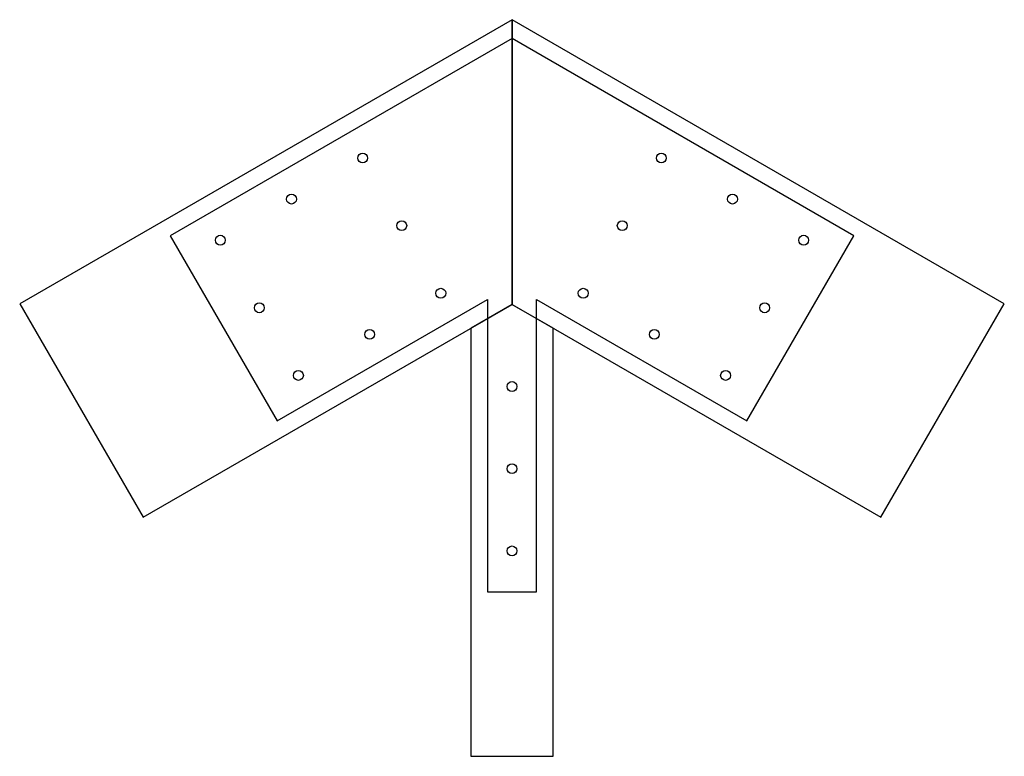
# Model space of a CAD drawing. Header units: millimetres. Extents: x -599 to 599, y -723 to 173.
import ezdxf

# ---------------------------------------------------------------- set-up
doc = ezdxf.new("R2010")
doc.units = ezdxf.units.MM
for name, color, linetype in [('TN_BOLTS', 7, 'CONTINUOUS'), ('TN_HOLES', 1, 'CONTINUOUS'), ('TN_MEMBER_CH1', 40, 'CONTINUOUS'), ('TN_MEMBER_CH2', 40, 'CONTINUOUS'), ('TN_MEMBER_D1', 40, 'CONTINUOUS'), ('TN_PLATE_1', 5, 'CONTINUOUS')]:
    doc.layers.add(name, color=color, linetype=linetype)

msp = doc.modelspace()

# ---------------------------------------------------------------- linework, layer by layer
at = {"layer": 'TN_BOLTS'}
for centre in [(-181.602302, 4.848413), (181.602302, 4.848413), (-268.204842, -45.151587), (268.204842, -45.151587), (-134.102302, -77.424), (134.102302, -77.424), (-354.807382, -95.151587), (354.807382, -95.151587), (-86.602302, -159.696413), (86.602302, -159.696413), (-307.307382, -177.424), (307.307382, -177.424), (-173.204842, -209.696413), (173.204842, -209.696413), (-259.807382, -259.696413), (259.807382, -259.696413), (0, -273.205), (0, -373.205), (0, -473.205)]:
    msp.add_circle(centre, 6, dxfattribs=at)
at = {"layer": 'TN_HOLES'}
for centre in [(-181.602302, 4.848413), (181.602302, 4.848413), (-268.204842, -45.151587), (268.204842, -45.151587), (-134.102302, -77.424), (134.102302, -77.424), (-354.807382, -95.151587), (354.807382, -95.151587), (-86.602302, -159.696413), (86.602302, -159.696413), (-307.307382, -177.424), (307.307382, -177.424), (-173.204842, -209.696413), (173.204842, -209.696413), (-259.807382, -259.696413), (259.807382, -259.696413), (0, -273.205), (0, -373.205), (0, -473.205)]:
    msp.add_circle(centre, 6, dxfattribs=at)
at = {"layer": 'TN_MEMBER_CH1'}
msp.add_lwpolyline([(0, 173.205081), (-598.813733, -172.520189), (-448.813733, -432.327811), (0, -173.205081)], close=True, dxfattribs=at)
at = {"layer": 'TN_MEMBER_CH2'}
msp.add_lwpolyline([(0, -173.205081), (448.813733, -432.327811), (598.813733, -172.520189), (0, 173.205081)], close=True, dxfattribs=at)
at = {"layer": 'TN_MEMBER_D1'}
msp.add_lwpolyline([(-0.0001, -173.205138), (-50, -202.072594), (-50, -723.205), (50, -723.205), (50, -202.072752)], close=True, dxfattribs=at)
at = {"layer": 'TN_PLATE_1'}
msp.add_lwpolyline([(0, 150.11107), (-415.608653, -89.840698), (-285.608653, -315.007302), (-30, -167.431578), (-30, -523.205), (30, -523.205), (30, -167.431578), (285.608653, -315.007302), (415.608653, -89.840698)], close=True, dxfattribs=at)

doc.saveas('drawing.dxf')
